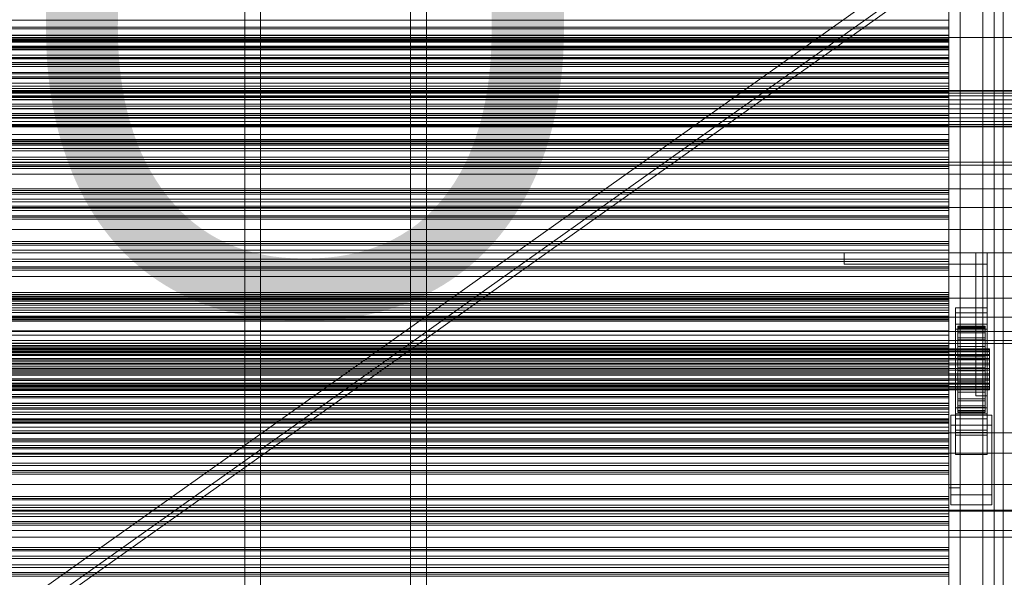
# Model space of a CAD drawing. Header units: millimetres. Extents: x -1970 to 61924, y -58230 to 6847.
# Tile 234 of 256: x 841 to 1274, y -34216 to -33971. Entities that reach past the tile are written whole.
import ezdxf

# ---------------------------------------------------------------- set-up
doc = ezdxf.new("R2010")
doc.units = ezdxf.units.MM
for name, color, linetype, lineweight in [('COTAS_O', 1, 'Continuous', 0), ('frontal_C01', 7, 'Continuous', 0), ('frontal_C03', 7, 'Continuous', 0), ('frontal_secador', 7, 'Continuous', 0), ('frontal_tolva', 7, 'Continuous', 0)]:
    doc.layers.add(name, color=color, linetype=linetype, lineweight=lineweight)
doc.dimstyles.new('R19_100', dxfattribs={"dimtxt": 250, "dimasz": 150, "dimexe": 150, "dimexo": 80, "dimgap": 100, "dimtad": 1, "dimtih": 1, "dimtoh": 1, "dimdsep": 46, "dimcen": 0.09, "dimadec": 0, "dimazin": 0, "dimtfac": 1, "dimtdec": 4, "dimtofl": 0, "dimtmove": 0, "dimatfit": 3, "dimfxl": 1, "dimtolj": 1, "dimtzin": 0, "dimarcsym": 0})

# ---------------------------------------------------------------- blocks, each defined once
blk = doc.blocks.new('DIM_R26_46')
at = {"layer": 'COTAS_O'}
for p, q in [((-1725, -33700), (-1575, -33655)), ((1725, -33700), (1575, -33655)), ((-1725, -34400), (-1725, -33700)), ((-1725, -33700), (1725, -33700)), ((-1725, -33700), (-1575, -33745)), ((1725, -33700), (1575, -33745)), ((1725, -34400), (1725, -33700))]:
    blk.add_line(p, q, dxfattribs=at)
blk.add_text('3450 O', height=250, dxfattribs=at).set_placement((0, -33600))
blk = doc.blocks.new('DIM_R26_49')
at = {"layer": 'COTAS_O'}
for p, q in [((-650, -34200), (-500, -34155)), ((650, -34200), (500, -34155)), ((-650, -34900), (-650, -34200)), ((-650, -34200), (650, -34200)), ((-650, -34200), (-500, -34245)), ((650, -34200), (500, -34245)), ((650, -34900), (650, -34200))]:
    blk.add_line(p, q, dxfattribs=at)
blk.add_text('1300 O', height=250, dxfattribs=at).set_placement((0, -34100))

msp = doc.modelspace()

# ---------------------------------------------------------------- linework, layer by layer
at = {"layer": 'frontal_C01'}
for p, q in [((940, -35975), (940, -33925.304)), ((947, -35975), (947, -33925.304)), ((1013, -35975), (1013, -33925.304)), ((1020, -35975), (1020, -33925.304))]:
    msp.add_line(p, q, dxfattribs=at)
at = {"layer": 'frontal_C03'}
for p, q in [((1270, -32314.944), (1270, -34875.113)), ((1274, -34875.113), (1274, -32314.944)), ((1270, -32318.841), (1270, -34879.011)), ((1270, -35001.792), (1270, -32441.623)), ((1274, -32441.623), (1274, -35001.792)), ((-1500, -33978.628), (1500, -33978.628)), ((1250, -33978.686), (-1250, -33978.686)), ((1250, -33979.567), (-1250, -33979.567)), ((1250, -33980.221), (-1250, -33980.221)), ((1250, -33982.528), (-1250, -33982.528)), ((1250, -33979.567), (1250, -33978.686)), ((1250, -33978.686), (1250, -33980.221)), ((1250, -33982.528), (1250, -33979.567)), ((1250, -33980.221), (1250, -33983.585)), ((1250, -33986.437), (1250, -33982.528)), ((-1250, -33983.585), (1250, -33983.585)), ((1250, -33986.437), (-1250, -33986.437)), ((1250, -33983.585), (1250, -33987.495)), ((1250, -33989.802), (1250, -33986.437)), ((1250, -33987.495), (-1250, -33987.495)), ((1250, -33989.802), (-1250, -33989.802)), ((1250, -33990.456), (-1250, -33990.456)), ((1250, -33991.337), (-1250, -33991.337)), ((1250, -33987.495), (1250, -33990.456)), ((1250, -33991.337), (1250, -33989.802)), ((1250, -33990.456), (1250, -33991.337)), ((1250, -34001.143), (-1250, -34001.143)), ((1250, -34002.025), (-1250, -34002.025)), ((1250, -34002.678), (-1250, -34002.678)), ((1250, -34002.025), (1250, -34001.143)), ((1250, -34001.143), (1250, -34002.678)), ((1250, -34004.986), (1250, -34002.025)), ((1250, -34002.678), (1250, -34006.043)), ((1250, -34004.986), (-1250, -34004.986)), ((-1250, -34006.043), (1250, -34006.043)), ((1250, -34008.895), (-1250, -34008.895)), ((1250, -34008.895), (1250, -34004.986)), ((1250, -34006.043), (1250, -34009.952)), ((1250, -34012.26), (1250, -34008.895)), ((1250, -34009.952), (-1250, -34009.952)), ((1250, -34012.26), (-1250, -34012.26)), ((1250, -34012.913), (-1250, -34012.913)), ((1250, -34009.952), (1250, -34012.913)), ((1250, -34013.795), (1250, -34012.26)), ((1250, -34012.913), (1250, -34013.795)), ((1250, -34013.795), (-1250, -34013.795)), ((1250, -34023.601), (-1250, -34023.601)), ((1250, -34024.482), (-1250, -34024.482)), ((1250, -34025.136), (-1250, -34025.136)), ((1250, -34024.482), (1250, -34023.601)), ((1250, -34023.601), (1250, -34025.136)), ((1250, -34027.443), (1250, -34024.482)), ((1250, -34025.136), (1250, -34028.501)), ((1250, -34027.443), (-1250, -34027.443)), ((-1250, -34028.501), (1250, -34028.501)), ((1250, -34031.353), (1250, -34027.443)), ((1250, -34028.501), (1250, -34032.41)), ((1250, -34031.353), (-1250, -34031.353)), ((1250, -34032.41), (-1250, -34032.41)), ((1250, -34034.717), (-1250, -34034.717)), ((1250, -34034.717), (1250, -34031.353)), ((1250, -34032.41), (1250, -34035.371)), ((1250, -34036.252), (1250, -34034.717)), ((1250, -34035.371), (-1250, -34035.371)), ((1250, -34036.252), (-1250, -34036.252)), ((1250, -34035.371), (1250, -34036.252)), ((1250, -34046.059), (-1250, -34046.059)), ((1250, -34046.94), (-1250, -34046.94)), ((1250, -34047.593), (-1250, -34047.593)), ((1250, -34046.94), (1250, -34046.059)), ((1250, -34046.059), (1250, -34047.593)), ((1250, -34049.901), (1250, -34046.94)), ((1250, -34047.593), (1250, -34050.958)), ((1250, -34049.901), (-1250, -34049.901)), ((-1250, -34050.958), (1250, -34050.958)), ((1250, -34053.81), (1250, -34049.901)), ((1250, -34050.958), (1250, -34054.868)), ((1250, -34053.81), (-1250, -34053.81)), ((1250, -34054.868), (-1250, -34054.868)), ((1250, -34057.175), (1250, -34053.81)), ((1250, -34054.868), (1250, -34057.828)), ((1250, -34057.175), (-1250, -34057.175)), ((1250, -34057.828), (-1250, -34057.828)), ((1250, -34058.71), (-1250, -34058.71)), ((1250, -34058.71), (1250, -34057.175)), ((1250, -34057.828), (1250, -34058.71)), ((1250, -34068.516), (-1250, -34068.516)), ((1250, -34069.398), (-1250, -34069.398)), ((1250, -34069.398), (1250, -34068.516)), ((1250, -34068.516), (1250, -34070.051)), ((1250, -34072.358), (1250, -34069.398)), ((1250, -34070.051), (-1250, -34070.051)), ((1250, -34072.358), (-1250, -34072.358)), ((-1250, -34073.416), (1250, -34073.416)), ((1250, -34070.051), (1250, -34073.416)), ((1250, -34076.268), (1250, -34072.358)), ((1250, -34073.416), (1250, -34077.325)), ((1250, -34076.268), (-1250, -34076.268)), ((1250, -34077.325), (-1250, -34077.325)), ((1250, -34079.633), (1250, -34076.268)), ((1250, -34077.325), (1250, -34080.286)), ((1250, -34079.633), (-1250, -34079.633)), ((1250, -34080.286), (-1250, -34080.286)), ((1250, -34081.167), (-1250, -34081.167)), ((1250, -34081.167), (1250, -34079.633)), ((1250, -34080.286), (1250, -34081.167)), ((1250, -34090.974), (-1250, -34090.974)), ((1250, -34091.855), (1250, -34090.974)), ((1250, -34090.974), (1250, -34092.509)), ((1250, -34091.855), (-1250, -34091.855)), ((1250, -34092.509), (-1250, -34092.509)), ((-1250, -34092.816), (1250, -34092.816)), ((-1250, -34093.614), (1250, -34093.614)), ((-1250, -34094.198), (1250, -34094.198)), ((1250, -34094.816), (-1250, -34094.816)), ((1250, -34094.816), (1250, -34091.855)), ((1250, -34092.509), (1250, -34095.873)), ((1250, -34094.198), (1250, -34092.816)), ((1250, -34092.816), (1250, -34093.614)), ((1250, -34093.614), (1250, -34096.536)), ((1250, -34097.665), (1250, -34094.198)), ((1250, -34098.726), (1250, -34094.816)), ((-1250, -34095.873), (1250, -34095.873)), ((-1250, -34096.536), (1250, -34096.536)), ((-1250, -34097.665), (1250, -34097.665)), ((1250, -34098.726), (-1250, -34098.726)), ((1250, -34099.783), (-1250, -34099.783)), ((1250, -34095.873), (1250, -34099.783)), ((1250, -34096.536), (1250, -34101.385)), ((1250, -34102.981), (1250, -34097.665)), ((1250, -34102.09), (1250, -34098.726)), ((1250, -34099.783), (1250, -34102.744)), ((1253, -34099.913), (1253, -34097.668)), ((1253, -34097.668), (1267, -34097.668)), ((1253, -34144.442), (1253, -34097.668)), ((1267, -34099.913), (1253, -34099.913)), ((1253, -34099.913), (1253, -34146.687)), ((1267, -34097.668), (1267, -34099.913)), ((1267, -34097.668), (1267, -34144.442)), ((1267, -34146.687), (1267, -34099.913)), ((-1250, -34101.385), (1250, -34101.385)), ((1250, -34102.09), (-1250, -34102.09)), ((1250, -34102.744), (-1250, -34102.744)), ((-1250, -34102.981), (1250, -34102.981)), ((1250, -34103.625), (-1250, -34103.625)), ((1250, -34101.385), (1250, -34107.828)), ((1250, -34103.625), (1250, -34102.09)), ((1250, -34102.744), (1250, -34103.625)), ((1250, -34109.784), (1250, -34102.981)), ((-1250, -34107.828), (1250, -34107.828)), ((1250, -34107.828), (1250, -34115.429)), ((1253, -34107.1), (1253, -34104.854)), ((1253, -34104.854), (1267, -34104.854)), ((1253, -34151.628), (1253, -34104.854)), ((1267, -34107.1), (1253, -34107.1)), ((1253, -34107.1), (1253, -34153.874)), ((1254, -34115.802), (1254, -34105.808)), ((1254, -34105.808), (1254, -34106.629)), ((1254, -34105.808), (1266, -34105.808)), ((1254, -34106.282), (1254, -34105.808)), ((1254, -34116.026), (1254, -34106.282)), ((1254, -34106.282), (1266, -34106.282)), ((1254, -34108.017), (1254, -34106.282)), ((1254, -34116.191), (1254, -34106.629)), ((1254, -34106.629), (1254, -34108.687)), ((1254, -34106.629), (1266, -34106.629)), ((1254, -34116.848), (1254, -34108.017)), ((1254, -34108.017), (1266, -34108.017)), ((1254, -34110.896), (1254, -34108.017)), ((1254, -34117.166), (1254, -34108.687)), ((1254, -34108.687), (1254, -34111.844)), ((1254, -34108.687), (1266, -34108.687)), ((1266, -34106.629), (1266, -34105.808)), ((1266, -34105.808), (1266, -34115.802)), ((1266, -34105.808), (1266, -34106.282)), ((1266, -34106.282), (1266, -34116.026)), ((1266, -34106.282), (1266, -34108.017)), ((1266, -34108.687), (1266, -34106.629)), ((1266, -34106.629), (1266, -34116.191)), ((1266, -34108.017), (1266, -34116.848)), ((1266, -34108.017), (1266, -34110.896)), ((1266, -34111.844), (1266, -34108.687)), ((1266, -34108.687), (1266, -34117.166)), ((1267, -34104.854), (1267, -34107.1)), ((1267, -34104.854), (1267, -34151.628)), ((1267, -34153.874), (1267, -34107.1)), ((-1250, -34109.784), (1250, -34109.784)), ((1250, -34117.61), (1250, -34109.784)), ((1254, -34118.212), (1254, -34110.896)), ((1254, -34110.896), (1266, -34110.896)), ((1254, -34114.722), (1254, -34110.896)), ((1254, -34118.661), (1254, -34111.844)), ((1254, -34111.844), (1254, -34115.883)), ((1254, -34111.844), (1266, -34111.844)), ((1266, -34110.896), (1266, -34118.212)), ((1266, -34110.896), (1266, -34114.722)), ((1266, -34115.883), (1266, -34111.844)), ((1266, -34111.844), (1266, -34118.661)), ((-1268, -34115.802), (1268, -34115.802)), ((-1268, -34116.026), (1268, -34116.026)), ((-1268, -34116.191), (1268, -34116.191)), ((-1268, -34116.848), (1268, -34116.848)), ((-1268, -34117.166), (1268, -34117.166)), ((1250, -34113.431), (-1250, -34113.431)), ((1250, -34114.313), (-1250, -34114.313)), ((1250, -34114.966), (-1250, -34114.966)), ((-1250, -34115.429), (1250, -34115.429)), ((1250, -34117.274), (-1250, -34117.274)), ((1250, -34114.313), (1250, -34113.431)), ((1250, -34113.431), (1250, -34114.966)), ((1250, -34117.274), (1250, -34114.313)), ((1250, -34114.966), (1250, -34118.331)), ((1250, -34115.429), (1250, -34123.667)), ((1250, -34121.183), (1250, -34117.274)), ((1254, -34120.024), (1254, -34114.722)), ((1254, -34114.722), (1266, -34114.722)), ((1254, -34119.234), (1254, -34114.722)), ((1254, -34116.191), (1254, -34115.802)), ((1266, -34115.802), (1254, -34115.802)), ((1254, -34115.802), (1254, -34116.026)), ((1254, -34120.574), (1254, -34115.883)), ((1254, -34115.883), (1254, -34120.529)), ((1254, -34115.883), (1266, -34115.883)), ((1266, -34116.026), (1254, -34116.026)), ((1254, -34116.026), (1254, -34116.848)), ((1254, -34117.166), (1254, -34116.191)), ((1266, -34116.191), (1254, -34116.191)), ((1266, -34116.848), (1254, -34116.848)), ((1254, -34116.848), (1254, -34118.212)), ((1254, -34118.661), (1254, -34117.166)), ((1266, -34117.166), (1254, -34117.166)), ((1266, -34114.722), (1266, -34120.024)), ((1266, -34114.722), (1266, -34119.234)), ((1266, -34115.802), (1266, -34116.191)), ((1266, -34116.026), (1266, -34115.802)), ((1266, -34120.529), (1266, -34115.883)), ((1266, -34115.883), (1266, -34120.574)), ((1266, -34116.848), (1266, -34116.026)), ((1266, -34116.191), (1266, -34117.166)), ((1266, -34118.212), (1266, -34116.848)), ((1266, -34117.166), (1266, -34118.661)), ((1268, -34116.191), (1268, -34115.802)), ((1268, -34115.802), (1268, -34116.026)), ((1268, -34116.026), (1268, -34116.848)), ((1268, -34117.166), (1268, -34116.191)), ((1268, -34116.848), (1268, -34118.212)), ((1268, -34118.661), (1268, -34117.166)), ((-1268, -34118.212), (1268, -34118.212)), ((-1268, -34118.661), (1268, -34118.661)), ((-1268, -34120.024), (1268, -34120.024)), ((-1268, -34120.574), (1268, -34120.574)), ((1250, -34117.61), (-1250, -34117.61)), ((-1250, -34118.331), (1250, -34118.331)), ((1250, -34121.183), (-1250, -34121.183)), ((1250, -34125.925), (1250, -34117.61)), ((1250, -34118.331), (1250, -34122.24)), ((1250, -34124.548), (1250, -34121.183)), ((1266, -34118.212), (1254, -34118.212)), ((1254, -34118.212), (1254, -34120.024)), ((1254, -34120.574), (1254, -34118.661)), ((1266, -34118.661), (1254, -34118.661)), ((1254, -34122.162), (1254, -34119.234)), ((1254, -34119.234), (1266, -34119.234)), ((1254, -34124.126), (1254, -34119.234)), ((1266, -34120.024), (1254, -34120.024)), ((1254, -34120.024), (1254, -34122.162)), ((1254, -34120.529), (1254, -34122.775)), ((1266, -34120.529), (1254, -34120.529)), ((1254, -34120.529), (1254, -34125.467)), ((1254, -34122.775), (1254, -34120.574)), ((1266, -34120.574), (1254, -34120.574)), ((1266, -34120.024), (1266, -34118.212)), ((1266, -34118.661), (1266, -34120.574)), ((1266, -34119.234), (1266, -34122.162)), ((1266, -34119.234), (1266, -34124.126)), ((1266, -34122.162), (1266, -34120.024)), ((1266, -34122.775), (1266, -34120.529)), ((1266, -34125.467), (1266, -34120.529)), ((1266, -34120.574), (1266, -34122.775)), ((1268, -34118.212), (1268, -34120.024)), ((1268, -34120.574), (1268, -34118.661)), ((1268, -34120.024), (1268, -34122.162)), ((1268, -34122.775), (1268, -34120.574)), ((-1268, -34122.162), (1268, -34122.162)), ((1268, -34122.775), (-1268, -34122.775)), ((-1268, -34124.479), (1268, -34124.479)), ((-1268, -34125.114), (1268, -34125.114)), ((1250, -34122.24), (-1250, -34122.24)), ((-1250, -34123.667), (1250, -34123.667)), ((1250, -34124.548), (-1250, -34124.548)), ((1250, -34125.201), (-1250, -34125.201)), ((-1250, -34125.925), (1250, -34125.925)), ((1250, -34122.24), (1250, -34125.201)), ((1250, -34123.667), (1250, -34131.983)), ((1250, -34126.083), (1250, -34124.548)), ((1250, -34125.201), (1250, -34126.083)), ((1250, -34134.164), (1250, -34125.925)), ((1266, -34122.162), (1254, -34122.162)), ((1254, -34122.162), (1254, -34124.479)), ((1254, -34122.775), (1266, -34122.775)), ((1254, -34125.114), (1254, -34122.775)), ((1254, -34124.479), (1254, -34124.126)), ((1254, -34124.126), (1266, -34124.126)), ((1254, -34129.063), (1254, -34124.126)), ((1266, -34124.479), (1254, -34124.479)), ((1254, -34124.479), (1254, -34126.817)), ((1254, -34127.431), (1254, -34125.114)), ((1254, -34125.114), (1254, -34125.467)), ((1266, -34125.114), (1254, -34125.114)), ((1254, -34125.467), (1254, -34130.358)), ((1254, -34125.467), (1266, -34125.467)), ((1266, -34124.479), (1266, -34122.162)), ((1266, -34122.775), (1266, -34125.114)), ((1266, -34124.126), (1266, -34124.479)), ((1266, -34124.126), (1266, -34129.063)), ((1266, -34126.817), (1266, -34124.479)), ((1266, -34125.467), (1266, -34125.114)), ((1266, -34125.114), (1266, -34127.431)), ((1266, -34130.358), (1266, -34125.467)), ((1268, -34122.162), (1268, -34124.479)), ((1268, -34125.114), (1268, -34122.775)), ((1268, -34124.479), (1268, -34126.817)), ((1268, -34127.431), (1268, -34125.114)), ((-1268, -34126.817), (1268, -34126.817)), ((-1268, -34127.431), (1268, -34127.431)), ((-1268, -34129.018), (1268, -34129.018)), ((-1268, -34129.568), (1268, -34129.568)), ((1250, -34126.083), (-1250, -34126.083)), ((1254, -34126.817), (1254, -34129.063)), ((1266, -34126.817), (1254, -34126.817)), ((1254, -34126.817), (1254, -34129.018)), ((1254, -34129.568), (1254, -34127.431)), ((1254, -34127.431), (1254, -34130.358)), ((1266, -34127.431), (1254, -34127.431)), ((1254, -34129.018), (1254, -34133.71)), ((1266, -34129.018), (1254, -34129.018)), ((1254, -34129.018), (1254, -34130.932)), ((1254, -34129.063), (1266, -34129.063)), ((1254, -34133.71), (1254, -34129.063)), ((1254, -34131.381), (1254, -34129.568)), ((1254, -34129.568), (1254, -34134.871)), ((1266, -34129.568), (1254, -34129.568)), ((1254, -34130.358), (1254, -34134.871)), ((1254, -34130.358), (1266, -34130.358)), ((1266, -34129.063), (1266, -34126.817)), ((1266, -34129.018), (1266, -34126.817)), ((1266, -34130.358), (1266, -34127.431)), ((1266, -34127.431), (1266, -34129.568)), ((1266, -34133.71), (1266, -34129.018)), ((1266, -34130.932), (1266, -34129.018)), ((1266, -34129.063), (1266, -34133.71)), ((1266, -34134.871), (1266, -34129.568)), ((1266, -34129.568), (1266, -34131.381)), ((1266, -34134.871), (1266, -34130.358)), ((1268, -34126.817), (1268, -34129.018)), ((1268, -34129.568), (1268, -34127.431)), ((1268, -34129.018), (1268, -34130.932)), ((1268, -34131.381), (1268, -34129.568)), ((-1268, -34130.932), (1268, -34130.932)), ((-1268, -34131.381), (1268, -34131.381)), ((-1268, -34132.427), (1268, -34132.427)), ((-1268, -34132.744), (1268, -34132.744)), ((-1268, -34133.402), (1268, -34133.402)), ((-1268, -34133.566), (1268, -34133.566)), ((-1268, -34133.791), (1268, -34133.791)), ((-1250, -34131.983), (1250, -34131.983)), ((-1250, -34134.164), (1250, -34134.164)), ((1250, -34131.983), (1250, -34139.809)), ((1250, -34141.764), (1250, -34134.164)), ((1254, -34130.932), (1254, -34137.749)), ((1266, -34130.932), (1254, -34130.932)), ((1254, -34130.932), (1254, -34132.427)), ((1254, -34132.744), (1254, -34131.381)), ((1254, -34131.381), (1254, -34138.697)), ((1266, -34131.381), (1254, -34131.381)), ((1254, -34132.427), (1254, -34140.905)), ((1266, -34132.427), (1254, -34132.427)), ((1254, -34132.427), (1254, -34133.402)), ((1254, -34133.566), (1254, -34132.744)), ((1254, -34132.744), (1254, -34141.576)), ((1266, -34132.744), (1254, -34132.744)), ((1254, -34133.402), (1254, -34142.964)), ((1266, -34133.402), (1254, -34133.402)), ((1254, -34133.402), (1254, -34133.791)), ((1254, -34133.791), (1254, -34133.566)), ((1254, -34133.566), (1254, -34143.311)), ((1266, -34133.566), (1254, -34133.566)), ((1254, -34133.71), (1266, -34133.71)), ((1254, -34137.749), (1254, -34133.71)), ((1254, -34133.791), (1254, -34143.784)), ((1266, -34133.791), (1254, -34133.791)), ((1266, -34137.749), (1266, -34130.932)), ((1266, -34132.427), (1266, -34130.932)), ((1266, -34138.697), (1266, -34131.381)), ((1266, -34131.381), (1266, -34132.744)), ((1266, -34140.905), (1266, -34132.427)), ((1266, -34133.402), (1266, -34132.427)), ((1266, -34141.576), (1266, -34132.744)), ((1266, -34132.744), (1266, -34133.566)), ((1266, -34142.964), (1266, -34133.402)), ((1266, -34133.791), (1266, -34133.402)), ((1266, -34143.311), (1266, -34133.566)), ((1266, -34133.566), (1266, -34133.791)), ((1266, -34133.71), (1266, -34137.749)), ((1266, -34143.784), (1266, -34133.791)), ((1268, -34130.932), (1268, -34132.427)), ((1268, -34132.744), (1268, -34131.381)), ((1268, -34132.427), (1268, -34133.402)), ((1268, -34133.566), (1268, -34132.744)), ((1268, -34133.402), (1268, -34133.791)), ((1268, -34133.791), (1268, -34133.566)), ((1250, -34135.889), (-1250, -34135.889)), ((1250, -34136.77), (-1250, -34136.77)), ((1250, -34137.424), (-1250, -34137.424)), ((1250, -34136.77), (1250, -34135.889)), ((1250, -34135.889), (1250, -34137.424)), ((1250, -34139.731), (1250, -34136.77)), ((1250, -34137.424), (1250, -34140.789)), ((1254, -34134.871), (1254, -34138.697)), ((1254, -34134.871), (1266, -34134.871)), ((1254, -34137.749), (1266, -34137.749)), ((1254, -34140.905), (1254, -34137.749)), ((1254, -34138.697), (1254, -34141.576)), ((1254, -34138.697), (1266, -34138.697)), ((1266, -34138.697), (1266, -34134.871)), ((1266, -34137.749), (1266, -34140.905)), ((1266, -34141.576), (1266, -34138.697)), ((1250, -34139.731), (-1250, -34139.731)), ((-1250, -34139.809), (1250, -34139.809)), ((-1250, -34140.789), (1250, -34140.789)), ((-1250, -34141.764), (1250, -34141.764)), ((1250, -34143.641), (1250, -34139.731)), ((1250, -34139.809), (1250, -34146.611)), ((1250, -34140.789), (1250, -34144.698)), ((1250, -34148.208), (1250, -34141.764)), ((1253, -34152.599), (1253, -34141.819)), ((1253, -34141.819), (1267, -34141.819)), ((1253, -34151.564), (1253, -34141.819)), ((1254, -34140.905), (1266, -34140.905)), ((1254, -34142.964), (1254, -34140.905)), ((1254, -34141.576), (1254, -34143.311)), ((1254, -34141.576), (1266, -34141.576)), ((1254, -34142.964), (1266, -34142.964)), ((1254, -34143.784), (1254, -34142.964)), ((1254, -34143.311), (1254, -34143.784)), ((1254, -34143.311), (1266, -34143.311)), ((1266, -34140.905), (1266, -34142.964)), ((1266, -34143.311), (1266, -34141.576)), ((1266, -34142.964), (1266, -34143.784)), ((1266, -34143.784), (1266, -34143.311)), ((1267, -34141.819), (1267, -34152.599)), ((1267, -34141.819), (1267, -34151.564)), ((1250, -34143.641), (-1250, -34143.641)), ((1250, -34144.698), (-1250, -34144.698)), ((-1250, -34146.611), (1250, -34146.611)), ((1250, -34147.006), (-1250, -34147.006)), ((1250, -34147.659), (-1250, -34147.659)), ((1250, -34147.006), (1250, -34143.641)), ((1250, -34144.698), (1250, -34147.659)), ((1250, -34146.611), (1250, -34151.927)), ((1250, -34148.54), (1250, -34147.006)), ((1250, -34147.659), (1250, -34148.54)), ((1251, -34149.455), (1251, -34144.963)), ((1251, -34144.963), (1269, -34144.963)), ((1251, -34180.043), (1251, -34144.963)), ((1267, -34144.442), (1253, -34144.442)), ((1253, -34144.442), (1253, -34146.687)), ((1253, -34146.687), (1267, -34146.687)), ((1254, -34143.784), (1266, -34143.784)), ((1267, -34146.687), (1267, -34144.442)), ((1269, -34144.963), (1269, -34149.455)), ((1269, -34144.963), (1269, -34180.043)), ((-1250, -34148.208), (1250, -34148.208)), ((1250, -34148.54), (-1250, -34148.54)), ((-1250, -34151.927), (1250, -34151.927)), ((1250, -34153.056), (1250, -34148.208)), ((1250, -34151.927), (1250, -34155.394)), ((1269, -34149.455), (1251, -34149.455)), ((1251, -34184.535), (1251, -34149.455)), ((1267, -34151.564), (1253, -34151.564)), ((1253, -34151.564), (1253, -34162.343)), ((1267, -34151.628), (1253, -34151.628)), ((1253, -34151.628), (1253, -34153.874)), ((1267, -34162.343), (1267, -34151.564)), ((1267, -34153.874), (1267, -34151.628)), ((1269, -34184.535), (1269, -34149.455)), ((-1500, -34152.753), (1500, -34152.753)), ((-1250, -34153.056), (1250, -34153.056)), ((-1250, -34155.394), (1250, -34155.394)), ((-1250, -34155.979), (1250, -34155.979)), ((1250, -34155.979), (1250, -34153.056)), ((1250, -34155.394), (1250, -34156.776)), ((1250, -34156.776), (1250, -34155.979)), ((1267, -34152.599), (1253, -34152.599)), ((1253, -34152.599), (1253, -34162.343)), ((1253, -34153.874), (1267, -34153.874)), ((1267, -34162.343), (1267, -34152.599)), ((-1250, -34156.776), (1250, -34156.776)), ((1250, -34158.347), (-1250, -34158.347)), ((1250, -34159.228), (-1250, -34159.228)), ((1250, -34159.882), (-1250, -34159.882)), ((1250, -34159.228), (1250, -34158.347)), ((1250, -34158.347), (1250, -34159.882)), ((1250, -34162.189), (1250, -34159.228)), ((1250, -34159.882), (1250, -34163.246)), ((1500, -34161.736), (-1500, -34161.736)), ((1250, -34162.189), (-1250, -34162.189)), ((-1250, -34163.246), (1250, -34163.246)), ((1250, -34166.098), (1250, -34162.189)), ((1250, -34163.246), (1250, -34167.156)), ((1253, -34162.343), (1267, -34162.343)), ((1250, -34166.098), (-1250, -34166.098)), ((1250, -34167.156), (-1250, -34167.156)), ((1250, -34169.463), (1250, -34166.098)), ((1250, -34167.156), (1250, -34170.117)), ((1250, -34169.463), (-1250, -34169.463)), ((1250, -34170.117), (-1250, -34170.117)), ((1250, -34170.998), (-1250, -34170.998)), ((1250, -34170.998), (1250, -34169.463)), ((1250, -34170.117), (1250, -34170.998)), ((-1500, -34175.611), (1500, -34175.611)), ((1250, -34180.804), (-1250, -34180.804)), ((1250, -34181.686), (-1250, -34181.686)), ((1250, -34182.339), (-1250, -34182.339)), ((1250, -34181.686), (1250, -34180.804)), ((1250, -34180.804), (1250, -34182.339)), ((1250, -34184.647), (1250, -34181.686)), ((1250, -34182.339), (1250, -34185.704)), ((1269, -34180.043), (1251, -34180.043)), ((1251, -34180.043), (1251, -34184.535)), ((1269, -34184.535), (1269, -34180.043)), ((1250, -34184.647), (-1250, -34184.647)), ((-1250, -34185.704), (1250, -34185.704)), ((1250, -34188.556), (1250, -34184.647)), ((1250, -34185.704), (1250, -34189.613)), ((1251, -34184.535), (1269, -34184.535)), ((1500, -34186.859), (-1500, -34186.859)), ((1500, -34187.019), (-1500, -34187.019)), ((1500, -34187.304), (-1500, -34187.304)), ((1250, -34188.556), (-1250, -34188.556)), ((1250, -34189.613), (-1250, -34189.613)), ((1250, -34191.921), (1250, -34188.556)), ((1250, -34189.613), (1250, -34192.574)), ((1250, -34191.921), (-1250, -34191.921)), ((1250, -34192.574), (-1250, -34192.574)), ((1250, -34193.456), (-1250, -34193.456)), ((1250, -34193.456), (1250, -34191.921)), ((1250, -34192.574), (1250, -34193.456)), ((-1500, -34195.842), (1500, -34195.842)), ((-1500, -34198.712), (1500, -34198.712)), ((1250, -34203.262), (-1250, -34203.262)), ((1250, -34204.143), (1250, -34203.262)), ((1250, -34203.262), (1250, -34204.797)), ((1250, -34204.143), (-1250, -34204.143)), ((1250, -34204.797), (-1250, -34204.797)), ((1250, -34207.104), (-1250, -34207.104)), ((-1250, -34208.162), (1250, -34208.162)), ((1250, -34207.104), (1250, -34204.143)), ((1250, -34204.797), (1250, -34208.162)), ((1250, -34211.014), (1250, -34207.104)), ((1250, -34208.162), (1250, -34212.071)), ((1250, -34211.014), (-1250, -34211.014)), ((1250, -34212.071), (-1250, -34212.071)), ((1250, -34214.378), (1250, -34211.014)), ((1250, -34212.071), (1250, -34215.032)), ((1250, -34214.378), (-1250, -34214.378)), ((1250, -34215.032), (-1250, -34215.032)), ((1250, -34215.913), (-1250, -34215.913)), ((1250, -34215.913), (1250, -34214.378)), ((1250, -34215.032), (1250, -34215.913))]:
    msp.add_line(p, q, dxfattribs=at)
at = {"layer": 'frontal_secador'}
for p, q in [((1265, -35980), (1265, -33075)), ((1270, -35980), (1270, -33075)), ((1250, -34177), (1250, -33937)), ((1250, -33937), (1250, -34006)), ((1255, -33937), (1255, -34177)), ((1255, -34006), (1255, -33937)), ((1250, -33971), (1250, -33966.659)), ((1250, -33969.659), (1250, -33974)), ((-1250, -33971), (1250, -33971)), ((1250, -33974), (-1250, -33974)), ((1250, -33971), (1250, -33974)), ((1250, -33974.728), (1250, -33971)), ((1250, -33974), (1250, -33977.728)), ((-1250, -33974.728), (1250, -33974.728)), ((-1250, -33977.588), (1250, -33977.588)), ((1250, -33977.611), (-1250, -33977.611)), ((1250, -33977.728), (-1250, -33977.728)), ((1250, -33974.728), (1250, -33977.728)), ((1250, -33977.588), (1250, -33974.728)), ((1250, -33977.588), (1250, -33980.588)), ((1250, -33979.387), (1250, -33977.588)), ((1250, -33979.918), (1250, -33977.611)), ((1250, -33977.728), (1250, -33980.588)), ((-1250, -33979.387), (1250, -33979.387)), ((1250, -33979.918), (-1250, -33979.918)), ((-1250, -33980), (1250, -33980)), ((1250, -33980.588), (-1250, -33980.588)), ((1250, -33982.387), (-1250, -33982.387)), ((1250, -33979.387), (1250, -33982.387)), ((1250, -33980), (1250, -33979.387)), ((1250, -33983.65), (1250, -33979.918)), ((1250, -33980), (1250, -33983)), ((1250, -33980.588), (1250, -33982.387)), ((1250, -33982.387), (1250, -33983)), ((1250, -33983), (-1250, -33983)), ((-1250, -33983.65), (1250, -33983.65)), ((1250, -33984), (-1250, -33984)), ((1250, -33987.382), (1250, -33983.65)), ((1250, -33996), (1250, -33984)), ((1250, -33984), (1250, -33988)), ((1250, -33987.382), (-1250, -33987.382)), ((-1250, -33988), (1250, -33988)), ((1250, -33989.689), (-1250, -33989.689)), ((1250, -33987.382), (1250, -33989.689)), ((1250, -33988), (1250, -34000)), ((1250, -33994), (-1250, -33994)), ((1250, -33994.545), (-1250, -33994.545)), ((1250, -33996.709), (1250, -33994)), ((1250, -33994.545), (1250, -33994)), ((1250, -33996.144), (1250, -33994.545)), ((1250, -33996), (-1250, -33996)), ((1250, -33996.144), (-1250, -33996.144)), ((1250, -33996.709), (-1250, -33996.709)), ((1250, -33998.686), (-1250, -33998.686)), ((1250, -34000), (-1250, -34000)), ((1250, -34236), (1250, -33996)), ((1250, -33996), (1250, -34002)), ((1250, -33996), (1250, -34000)), ((1250, -33998.686), (1250, -33996.144)), ((1250, -34004.651), (1250, -33996.709)), ((1250, -34002), (1250, -33998.686)), ((1320, -34002), (-1320, -34002)), ((1320, -34002.273), (-1320, -34002.273)), ((1320, -34003.072), (-1320, -34003.072)), ((1320, -34004.343), (-1320, -34004.343)), ((1250, -34002), (-1250, -34002)), ((1250, -34005.859), (1250, -34002)), ((1250, -34242), (1250, -34002)), ((1250, -34002), (1250, -34006)), ((1320, -34006), (-1320, -34006)), ((1320, -34007.929), (-1320, -34007.929)), ((1250, -34004.651), (-1250, -34004.651)), ((1250, -34005.859), (-1250, -34005.859)), ((-1250, -34006), (1250, -34006)), ((1250, -34017.285), (1250, -34004.651)), ((1250, -34010), (1250, -34005.859)), ((1250, -34006), (1250, -34246)), ((1255, -34006), (1250, -34006)), ((1255, -34246), (1255, -34006)), ((-1320, -34010), (1320, -34010)), ((1320, -34012.071), (-1320, -34012.071)), ((-1250, -34010), (1250, -34010)), ((1250, -34014.141), (1250, -34010)), ((1320, -34014), (-1320, -34014)), ((1320, -34015.657), (-1320, -34015.657)), ((1320, -34016.928), (-1320, -34016.928)), ((1250, -34014.141), (-1250, -34014.141)), ((1250, -34017.285), (-1250, -34017.285)), ((1250, -34014.141), (1250, -34018)), ((1250, -34033.75), (1250, -34017.285)), ((1320, -34017.727), (-1320, -34017.727)), ((1320, -34018), (-1320, -34018)), ((1250, -34018), (-1250, -34018)), ((1250, -34021.314), (-1250, -34021.314)), ((1250, -34018), (1250, -34021.314)), ((1250, -34021.314), (1250, -34023.856)), ((1250, -34023.856), (-1250, -34023.856)), ((1250, -34025.455), (-1250, -34025.455)), ((1250, -34026), (-1250, -34026)), ((1250, -34023.856), (1250, -34025.455)), ((1250, -34025.455), (1250, -34026)), ((1360, -34033.5), (-1360, -34033.5)), ((1360, -34034.863), (-1360, -34034.863)), ((1250, -34033.75), (-1250, -34033.75)), ((1250, -34052.924), (1250, -34033.75)), ((1360, -34038.859), (-1360, -34038.859)), ((1360, -34045.216), (-1360, -34045.216)), ((1360, -34053.5), (-1360, -34053.5)), ((1250, -34052.924), (-1250, -34052.924)), ((1250, -34073.5), (1250, -34052.924)), ((1360, -34063.147), (-1360, -34063.147)), ((-1360, -34073.5), (1360, -34073.5)), ((-1250, -34073.5), (1250, -34073.5)), ((1204, -34073.5), (1267, -34073.5)), ((1204, -34078.5), (1204, -34073.5)), ((1250, -34094.076), (1250, -34073.5)), ((1262, -34073.5), (1267, -34073.5)), ((1262, -34136.5), (1262, -34073.5)), ((1267, -34136.5), (1267, -34073.5)), ((1267, -34078.5), (1267, -34073.5)), ((1204, -34078.5), (1267, -34078.5)), ((1360, -34083.853), (-1360, -34083.853)), ((1360, -34093.5), (-1360, -34093.5)), ((1250, -34094.076), (-1250, -34094.076)), ((1250, -34094.076), (1250, -34113.25)), ((1360, -34101.784), (-1360, -34101.784)), ((1360, -34108.141), (-1360, -34108.141)), ((1360, -34112.137), (-1360, -34112.137)), ((1360, -34113.5), (-1360, -34113.5)), ((1250, -34113.25), (-1250, -34113.25)), ((1250, -34113.25), (1250, -34129.715)), ((1250, -34129.715), (-1250, -34129.715)), ((1250, -34129.715), (1250, -34142.349)), ((1262, -34136.5), (1267, -34136.5)), ((1250, -34142.349), (-1250, -34142.349)), ((1250, -34142.349), (1250, -34150.291)), ((1250, -34150.291), (-1250, -34150.291)), ((1250, -34150.291), (1250, -34153)), ((1250, -34153), (-1250, -34153)), ((1250, -34246), (1250, -34177)), ((1250, -34177), (1255, -34177)), ((1255, -34177), (1255, -34246))]:
    msp.add_line(p, q, dxfattribs=at)
at = {"layer": 'frontal_tolva'}
for p, q in [((1725, -33600), (600, -34400)), ((600, -34406.849), (1725, -33606.849)), ((604.636, -34406.52), (1729.636, -33606.52))]:
    msp.add_line(p, q, dxfattribs=at)

# ---------------------------------------------------------------- dimensions: what is measured, and where the dimension line sits
at = {"layer": 'COTAS_O'}
for p1, p2, picture, middle in [((-1725, -34400), (1725, -34400), 'DIM_R26_46', (0, -33700)), ((-650, -34900), (650, -34900), 'DIM_R26_49', (0, -34200))]:
    dim = msp.add_aligned_dim(p1=p1, p2=p2, distance=700, text='<> O', dimstyle='R19_100', dxfattribs=at)
    dim.commit()
    dim.dimension.update_dxf_attribs({"geometry": picture, "text_midpoint": middle})

doc.saveas('drawing.dxf')
